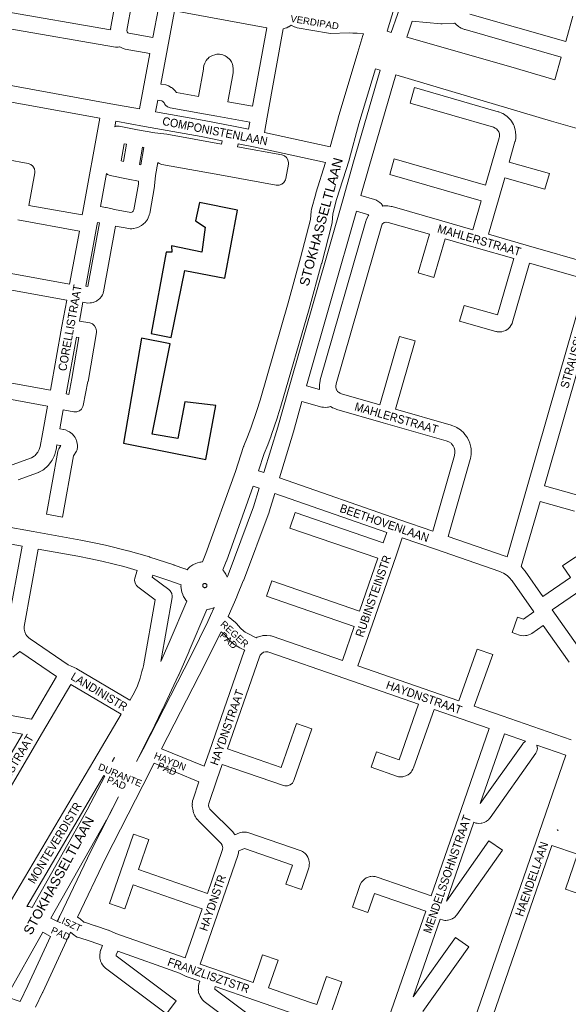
# Model space of a CAD drawing. Header units: metres. Extents: x 123817 to 142006, y 393105 to 406084.
# Tile 103 of 138: x 133479 to 133984, y 399366 to 400272. Entities that reach past the tile are written whole.
import ezdxf
from ezdxf.enums import TextEntityAlignment as Align

# ---------------------------------------------------------------- set-up
doc = ezdxf.new("R2010")
doc.units = ezdxf.units.M
doc.header["$MEASUREMENT"] = 0
doc.styles.add('Style-Arial', font='arial.ttf')

msp = doc.modelspace()

# ---------------------------------------------------------------- linework, layer by layer
at = {"color": 40, "linetype": 'Continuous', "lineweight": 0, "flags": 128}
for points in [[(133837.44, 400333.32), (133825.93, 400290.32), (133825.82, 400289.95), (133817.04, 400261.49), (133820.88, 400260.38)], [(133764.8, 400155.32), (133771.94, 400181.6), (133772.02, 400181.88), (133790.28, 400242.16), (133794.89, 400257.58), (133794.92, 400257.65), (133794.92, 400257.66), (133795.39, 400259.18)], [(133971.55, 400216.93), (133930.83, 400228.68), (133835.31, 400256.22)], [(133810.79, 400225.72), (133806.57, 400226.94), (133791.21, 400176.22), (133782.27, 400143.34), (133782.17, 400143.01), (133782.16, 400142.95), (133770.66, 400106.62), (133767.18, 400093.46), (133766.45, 400085.69), (133766.18, 400084.13), (133756.9, 400048), (133756.86, 400047.83), (133745.4, 400006.24), (133745.36, 400006.11), (133719.36, 399916.57), (133719.33, 399916.46), (133716.4, 399906.77), (133716.29, 399906.43), (133710.56, 399889.7), (133710.5, 399889.52), (133710.45, 399889.38), (133707.3, 399881.12), (133707.22, 399880.91), (133704.02, 399873.05), (133698.85, 399857.17)], [(134037.01, 400159.1), (133968.46, 400178.81), (133968.37, 400178.84), (133825.18, 400221.5)], [(133632.99, 399766.12), (133634.28, 399767.48), (133635.66, 399768.68), (133637.44, 399769.96), (133638.29, 399770.51), (133639, 399770.89), (133640.98, 399771.83), (133642.69, 399772.46), (133644.81, 399773.02), (133645.64, 399773.2), (133646.6, 399773.33), (133647.38, 399773.39), (133650.43, 399780.98), (133677.61, 399856.56), (133685.12, 399879.58), (133685.23, 399879.9), (133685.36, 399880.25), (133688.65, 399888.34), (133691.69, 399896.34), (133697.31, 399912.74), (133700.17, 399922.21), (133726.14, 400011.62), (133737.55, 400053.06), (133746.61, 400088.34), (133747.34, 400096.14), (133747.63, 400097.77), (133751.39, 400111.97), (133751.52, 400112.43), (133760.53, 400140.89)], [(133693.98, 399842.98), (133669.18, 399774.04), (133669.17, 399774), (133669.06, 399773.7), (133665.95, 399765.95), (133666.4, 399765.44), (133666.65, 399765.16), (133667.5, 399763.98), (133668.65, 399762.11), (133669.46, 399760.48), (133669.96, 399759.2)], [(133608.99, 399681.68), (133616.67, 399699.29), (133632.69, 399737.32), (133631.91, 399738.25), (133631.9, 399738.26), (133630.87, 399739.74), (133629.79, 399741.64), (133629.09, 399743.17), (133629.04, 399743.31), (133628.32, 399745.37), (133627.88, 399747.15), (133627.55, 399749.31), (133627.43, 399750.82), (133627.49, 399751.13), (133627.44, 399751.13), (133627.47, 399752.17)], [(133649.44, 399749.6), (133649.2, 399749.61), (133648.63, 399749.78), (133648.26, 399749.97), (133648.03, 399750.16), (133647.8, 399750.43), (133647.63, 399750.74), (133647.51, 399751.07), (133647.46, 399751.42), (133647.47, 399751.78), (133647.55, 399752.13), (133647.56, 399752.15), (133647.68, 399752.45), (133647.88, 399752.75), (133648.12, 399753.01), (133648.41, 399753.21), (133648.73, 399753.37), (133649.07, 399753.46), (133649.43, 399753.49), (133649.77, 399753.45), (133650.13, 399753.34), (133650.43, 399753.19), (133650.72, 399752.97), (133650.95, 399752.71), (133651.14, 399752.41), (133651.27, 399752.07), (133651.33, 399751.73), (133651.34, 399751.37), (133651.27, 399751.02), (133651.15, 399750.69), (133650.96, 399750.39), (133650.73, 399750.12), (133650.45, 399749.9), (133650.13, 399749.74), (133649.79, 399749.64), (133649.44, 399749.6)], [(133657.95, 399731.33), (133656.83, 399730.87), (133654.74, 399730.24), (133653.57, 399729.96), (133652.95, 399729.87), (133651.17, 399729.67), (133635.08, 399691.47), (133635.03, 399691.35), (133625.43, 399669.34), (133625.3, 399669.06), (133610.31, 399637.39), (133610.26, 399637.29), (133599.92, 399616.01), (133599.86, 399615.9), (133586.66, 399589.6)], [(133566.17, 399593.37), (133564.62, 399590.28), (133564.27, 399589.58)], [(133557.43, 399576.22), (133541.26, 399545.25), (133490.41, 399455.48)], [(133570.11, 399557.29), (133558.91, 399535.84), (133558.75, 399535.54), (133507.85, 399445.7)], [(133479.39, 399368.82), (133466.81, 399373.25), (133500.46, 399432.64)]]:
    msp.add_lwpolyline(points, dxfattribs=at)
at = {"color": 191, "linetype": 'Continuous', "lineweight": 0, "flags": 128}
for points in [[(133837.44, 400333.32), (133836.87, 400326.88), (133835.67, 400315.74), (133829.17, 400285.62), (133828.05, 400281.98), (133826.55, 400277.06), (133820.88, 400260.38)], [(133879.34, 400268.97), (133879.01, 400268.89), (133878.1, 400268.79), (133867.7, 400268.24), (133866.61, 400268.26), (133840.23, 400270.7), (133835.31, 400256.22)], [(133795.39, 400259.18), (133789.61, 400259.68), (133789.31, 400259.71)], [(133810.79, 400225.72), (133786.23, 400141.27), (133786.22, 400141.24), (133776.52, 400107.32), (133776.52, 400107.32), (133726.4, 399932.01), (133726.4, 399932.01), (133716.48, 399897.3), (133703.82, 399855.45)], [(133813.23, 400100.7), (133812.2, 400102.14), (133811.85, 400102.59), (133810.3, 400103.98), (133807.7, 400105.74), (133807.25, 400106.02), (133805.59, 400106.73), (133793, 400110.38), (133800.63, 400137.1), (133825.18, 400221.5)], [(133754.99, 399931.93), (133742.92, 399935.2), (133788.87, 400095.96), (133800.28, 400092.65), (133800.33, 400092.61)], [(133764.96, 399916.33), (133763.3, 399915.79), (133762.28, 399915.54), (133760.44, 399915.44), (133758.53, 399915.58), (133757.76, 399915.67), (133757.1, 399915.82), (133738.79, 399920.77), (133730.89, 399893.12), (133730.86, 399893.01), (133718, 399850.54)], [(133699.47, 399841.09), (133694.32, 399824.09), (133670.84, 399761.36), (133669.96, 399759.2)], [(133713.65, 399836.18), (133708.61, 399819.51), (133708.48, 399819.12), (133708.45, 399819.05), (133684.85, 399755.99), (133684.76, 399755.76), (133678.87, 399741.46), (133678.79, 399741.26), (133670.75, 399723.19), (133677.52, 399717.48), (133678.38, 399716.63), (133682.09, 399712.31), (133685.13, 399709.69), (133686.58, 399708.73), (133688.81, 399707.5), (133696.77, 399703.6)], [(133657.95, 399731.33), (133654.75, 399724.13), (133652.3, 399718.62), (133636.72, 399687.06), (133592.54, 399601.04), (133592.54, 399601.04), (133592.54, 399601.04), (133586.66, 399589.6)], [(133686.08, 399692.13), (133682.06, 399694.1), (133681.74, 399694.27), (133679.06, 399695.74), (133678.92, 399695.82), (133678.5, 399696.08), (133676.41, 399697.48), (133675.69, 399698.03), (133671.89, 399701.3), (133671.09, 399702.1), (133667.4, 399706.4), (133664.29, 399709.02), (133650.14, 399680.36), (133650.09, 399680.26), (133609.61, 399601.45), (133648.91, 399585.29)], [(133564.27, 399589.58), (133564.03, 399589.72)], [(133644.01, 399571.09), (133602.73, 399588.06), (133592.29, 399567.74), (133558.31, 399501.21), (133532.21, 399446.44), (133533.83, 399445.42), (133534.6, 399444.87), (133538.13, 399441.98), (133538.53, 399441.76), (133548.59, 399438.58), (133548.76, 399438.52), (133560.35, 399434.54), (133560.74, 399434.39), (133567.58, 399431.61)], [(133556.42, 399576.79), (133556.81, 399576.57), (133557.43, 399576.22)], [(133507.85, 399445.7), (133513.72, 399442.35), (133515.75, 399446.76), (133515.76, 399446.79), (133515.79, 399446.85), (133544.81, 399507.76), (133544.9, 399507.94), (133570.11, 399557.29)], [(133485.58, 399456.45), (133487.09, 399456.44), (133487.66, 399456.31), (133489.55, 399455.83), (133490.41, 399455.48)], [(133500.46, 399432.64), (133507.41, 399428.68), (133486.67, 399383.73), (133479.39, 399368.82)], [(133555.23, 399420.44), (133543.98, 399424.3), (133533.33, 399427.68), (133532.02, 399428.23), (133530.37, 399429.13), (133530.19, 399429.23), (133529.19, 399429.92), (133525.78, 399432.7), (133523.92, 399428.65), (133523.92, 399428.65), (133523.92, 399428.64), (133500.25, 399377.37), (133500.18, 399377.22), (133493.64, 399363.81)]]:
    msp.add_lwpolyline(points, dxfattribs=at)
at = {"color": 9, "linetype": 'Continuous', "lineweight": 0, "flags": 128}
for points in [[(133463.43, 400280.06), (133562.65, 400262.93), (133562.81, 400263.84), (133562.7, 400263.85), (133568.73, 400297.54)], [(133601.64, 400255.66), (133579.61, 400259.73), (133578.64, 400260.15), (133577.97, 400260.89), (133577.86, 400261.09), (133577.62, 400262.07), (133582.16, 400287.46), (133606.85, 400282.88), (133601.64, 400255.66)], [(133693.34, 400192.58), (133670.43, 400196.72), (133675.35, 400223.4), (133675.44, 400224.01), (133675.57, 400225.29), (133675.61, 400226.04), (133675.54, 400227.04), (133675.2, 400229.57), (133674.83, 400231.1), (133674.53, 400231.94), (133674.51, 400231.98), (133673.84, 400233.37), (133673.25, 400234.32), (133672.62, 400235.19), (133671.98, 400235.86), (133670.35, 400237.38), (133668.99, 400238.38), (133668.1, 400238.82), (133666.04, 400239.67), (133664.48, 400240.13), (133664.11, 400240.18), (133663, 400240.32), (133661.66, 400240.37), (133660.54, 400240.31), (133659.65, 400240.2), (133658.58, 400239.93), (133656.46, 400239.23), (133655.08, 400238.61), (133654.57, 400238.28), (133653.5, 400237.55), (133652.02, 400236.19), (133652, 400236.18), (133650.59, 400234.49), (133649.3, 400232.25), (133649.26, 400232.14), (133648.54, 400230.06), (133648.13, 400227.77), (133648.1, 400226.75), (133643.58, 400201.59), (133623.39, 400205.25), (133621.92, 400207.03), (133621.89, 400207.07), (133620.92, 400208.04), (133619.7, 400209.04), (133618.68, 400209.75), (133618.55, 400209.82), (133615.88, 400211.29), (133613.57, 400212.11), (133613.51, 400212.12), (133608.87, 400212.9), (133614.98, 400245.54), (133621.6, 400280.15), (133706.33, 400264.53), (133693.34, 400192.58)], [(133893.31, 400277.36), (133981.47, 400251.97)], [(133971.55, 400216.93), (133977.38, 400237.53), (133888.86, 400263.03), (133888.27, 400263.23), (133886.24, 400264), (133885.25, 400264.46), (133883.84, 400265.24), (133883.75, 400265.3), (133882.69, 400266.03), (133880.22, 400268.09), (133879.34, 400268.97)], [(133981.47, 400251.97), (133988.13, 400275.49)], [(133589.34, 400190.06), (133562.79, 400194.83), (133459.07, 400213.69), (133468.21, 400264.01), (133567.21, 400246.92), (133569.78, 400246.93), (133570.81, 400247.3), (133571.07, 400247.14), (133571.82, 400246.76), (133574.4, 400245.63), (133576.04, 400245.13), (133598.85, 400240.92), (133592.72, 400208.16), (133592.72, 400208.16), (133592.72, 400208.16), (133589.34, 400190.06)], [(133764.8, 400155.32), (133704.21, 400168.34), (133706.77, 400182.53), (133721.42, 400263.7), (133723.45, 400264.25), (133724.73, 400264.73), (133726.21, 400265.44), (133726.71, 400265.7), (133727, 400265.88), (133728.39, 400266.77), (133728.96, 400267.21), (133731.62, 400265.56), (133731.82, 400265.44), (133734.26, 400264.55), (133734.31, 400264.54), (133763.27, 400259.64), (133764.72, 400259.54), (133782.27, 400260), (133785.44, 400259.87), (133789.31, 400259.71)], [(133813.23, 400100.7), (133813.28, 400100.71), (133813.73, 400100.8), (133814.72, 400100.91), (133816.26, 400100.98), (133817.71, 400100.9), (133820.77, 400100.43), (133820.94, 400100.41), (133821.71, 400100.23), (133867.35, 400087.1), (133895.94, 400078.87), (133903.62, 400105.6), (133819.56, 400129.84), (133823.72, 400144.25), (133907.77, 400120.02), (133912.97, 400138.11), (133912.97, 400138.11), (133912.97, 400138.11), (133920.3, 400163.58), (133920.53, 400164.64), (133920.6, 400165.28), (133920.47, 400167.21), (133919.97, 400168.85), (133919.11, 400170.33), (133917.77, 400171.74), (133917.25, 400172.12), (133916.62, 400172.49), (133914.89, 400173.16), (133838.2, 400195.28), (133842.36, 400209.69), (133919.38, 400187.48), (133920.04, 400187.26), (133922.61, 400186.25), (133923.62, 400185.77), (133925.12, 400184.9), (133925.12, 400184.9), (133925.84, 400184.43), (133927.23, 400183.4), (133928.2, 400182.54), (133930.58, 400180.03), (133930.89, 400179.69), (133931.62, 400178.65), (133933.36, 400175.66), (133933.93, 400174.45), (133934.06, 400174.08), (133935.07, 400170.78), (133935.38, 400169.07), (133935.61, 400165.62), (133935.63, 400165.13), (133935.59, 400164.33), (133935.4, 400162.61), (133935.26, 400161.75), (133934.88, 400160.06), (133934.77, 400159.64), (133929.46, 400141.18), (133966.44, 400130.63), (133962.33, 400116.2), (133925.32, 400126.77), (133920.11, 400108.66), (133920.11, 400108.66), (133920.11, 400108.66), (133910.35, 400074.73), (133945.11, 400064.72), (134004.95, 400047.51)], [(133466.76, 400143.51), (133486.84, 400139.9), (133489.27, 400139.02), (133491.26, 400137.34), (133492.56, 400135.09), (133493.02, 400132.52), (133492.89, 400131.16), (133487.4, 400101.32), (133536.63, 400092.47), (133537.21, 400095.66), (133537.21, 400095.66), (133537.21, 400095.66), (133552.74, 400181.41), (133449.01, 400200.28)], [(133689.51, 400171.35), (133690.68, 400177.82), (133660.35, 400183.3), (133660.35, 400183.3), (133660.35, 400183.3), (133648.29, 400185.49), (133648.29, 400185.49), (133617.56, 400191.07), (133615.15, 400191.95), (133613.15, 400193.62), (133612.32, 400194.85), (133611.91, 400195.6), (133610.82, 400196.92), (133610.69, 400197.03), (133609.76, 400197.54), (133606.11, 400198.16), (133604.1, 400187.4), (133648.77, 400179.33), (133648.88, 400179.31), (133675.69, 400174.06), (133675.69, 400174.06), (133675.69, 400174.06), (133689.51, 400171.35)], [(133664.78, 400157.76), (133665.39, 400160.79), (133646.05, 400164.58), (133594.01, 400173.98), (133567.5, 400178.74), (133566.59, 400173.69), (133567.77, 400174.12), (133570.37, 400174.12), (133570.45, 400174.11), (133587.4, 400170.94), (133587.4, 400170.94), (133603.44, 400167.94), (133614.47, 400166.87), (133664.78, 400157.76)], [(133760.53, 400140.89), (133694.03, 400155.18), (133680.11, 400157.91), (133679.55, 400155.12), (133720.17, 400147.91), (133722.61, 400147.02), (133724.61, 400145.34), (133725.91, 400143.09), (133726.36, 400140.52), (133726.24, 400139.17), (133723.83, 400125.97), (133723.5, 400124.75), (133722.19, 400122.5), (133720.2, 400120.82), (133717.75, 400119.93), (133715.15, 400119.93), (133715.11, 400119.94), (133666.7, 400128.71), (133609.68, 400139.03), (133607.27, 400139.91), (133606.12, 400140.87), (133603.93, 400128.77), (133603.2, 400119.29), (133603.1, 400118.54), (133598.65, 400093.78), (133598.32, 400092.55), (133598.25, 400092.37), (133597.22, 400089.74), (133596.5, 400088.36), (133595.72, 400087.17), (133595.2, 400086.47), (133594.72, 400085.95), (133592.69, 400083.95), (133591.17, 400082.79), (133591.02, 400082.7), (133588.51, 400081.34), (133586.55, 400080.6), (133583.77, 400079.98), (133583.44, 400079.91), (133582.21, 400079.8), (133580.78, 400079.78), (133579.4, 400079.9), (133579.36, 400079.9), (133567.21, 400082.11), (133556.25, 400021.93), (133555.91, 400020.71), (133555.7, 400020.18), (133555.23, 400019.14), (133554.2, 400017.47), (133552.75, 400015.71), (133552.7, 400015.65), (133551.32, 400014.37), (133550.39, 400013.71), (133549.78, 400013.31), (133548.66, 400012.78), (133546.53, 400011.99), (133545.2, 400011.62), (133543.96, 400011.51), (133541.68, 400011.49), (133540.32, 400011.6), (133540.16, 400011.63), (133537.21, 400012.22), (133534.04, 399994.8), (133543.48, 399993.14), (133543.49, 399993.14), (133545.94, 399992.25), (133547.93, 399990.57), (133549.24, 399988.32), (133549.69, 399985.75), (133549.58, 399984.5), (133541.91, 399939.43), (133541.88, 399939.25), (133537.59, 399917.27), (133537.28, 399916.14), (133535.97, 399913.88), (133533.98, 399912.21), (133531.53, 399911.32), (133528.93, 399911.32), (133528.87, 399911.33), (133519.17, 399913.12), (133516.02, 399895.79), (133519.5, 399895.19), (133519.52, 399895.18), (133521.07, 399894.73), (133523.49, 399893.74), (133524.38, 399893.3), (133524.99, 399892.91), (133526.06, 399892.15), (133527.33, 399891), (133529.05, 399889.04), (133529.18, 399888.9), (133530.03, 399887.64), (133530.65, 399886.49), (133531.1, 399885.49), (133531.29, 399884.89), (133531.97, 399882.37), (133532.23, 399880.68), (133532.28, 399879.37), (133532.28, 399879.1), (133531.83, 399876.53), (133531.21, 399875.23), (133528.56, 399870.83), (133518.35, 399814.45), (133503.59, 399817.13), (133514.05, 399874.86), (133514.38, 399876.09), (133515, 399877.39), (133516.75, 399880.29), (133516.13, 399880.55), (133513.33, 399881.03), (133512.51, 399876.54), (133512.35, 399875.86), (133511.26, 399871.98), (133511.09, 399871.44), (133510.75, 399870.65), (133508.9, 399866.95), (133508.13, 399865.72), (133505.6, 399862.45), (133505.41, 399862.21), (133504.88, 399861.64), (133503.39, 399860.19), (133502.84, 399859.72), (133501.22, 399858.42), (133500.33, 399857.81), (133496.75, 399855.73), (133496.72, 399855.71), (133495.51, 399855.15), (133477.72, 399848.75)], [(133574.44, 400141.76), (133572.29, 400142.19), (133575.12, 400157.97), (133577.31, 400157.56), (133574.44, 400141.76)], [(133590.47, 400138.59), (133589.16, 400138.85), (133592.06, 400154.81), (133593.36, 400154.57), (133590.47, 400138.59)], [(133581.3, 400094.8), (133566.3, 400097.52), (133563, 400098.33), (133558.58, 400099.41), (133558.12, 400099.51), (133553.31, 400100.38), (133558.79, 400130.65), (133559.86, 400129.75), (133562.16, 400128.89), (133579, 400125.58), (133588.49, 400123.68), (133588.27, 400120.83), (133584.02, 400097.16), (133583.57, 400096.02), (133582.9, 400095.36), (133582.25, 400095.01), (133581.3, 400094.8)], [(133525, 400028.8), (133533.95, 400077.71), (133477.42, 400087.87)], [(133754.99, 399931.93), (133754.88, 399932.73), (133754.82, 399933.61), (133754.8, 399935.31), (133754.8, 399935.42), (133755.01, 399936.62), (133754.9, 399936.63), (133755.44, 399939.98), (133755.64, 399940.84), (133797.58, 400086.87), (133797.74, 400087.37), (133797.89, 400087.76), (133799.09, 400090.53), (133799.77, 400091.79), (133800.33, 400092.61)], [(133541.85, 400026.59), (133539.91, 400026.97), (133550.06, 400082.41), (133550.06, 400082.42), (133550.06, 400082.43), (133550.64, 400085.62), (133552.54, 400085.27), (133541.85, 400026.59)], [(133927.51, 399777.92), (133945.45, 399840.36), (133945.45, 399840.36), (133982.84, 399970.52), (134000.81, 400033.09), (133948.16, 400048.24), (133932.19, 399993.07), (133932.03, 399992.59), (133931.05, 399990.74), (133930.03, 399989.34), (133929.71, 399988.93), (133928.15, 399987.53), (133926.71, 399986.56), (133926.27, 399986.29), (133924.33, 399985.5), (133922.64, 399985.09), (133922.14, 399984.98), (133920.05, 399984.91), (133918.32, 399985.09), (133917.81, 399985.16), (133917.04, 399985.34), (133883.71, 399994.94), (133887.87, 400009.35), (133918.71, 400000.47), (133933.75, 400052.39), (133899, 400062.38), (133899, 400062.38), (133870.42, 400070.61), (133860.21, 400035.05), (133845.79, 400039.19), (133856, 400074.75), (133818.03, 400085.68), (133816.17, 400085.96), (133816.08, 400085.96), (133814.55, 400085.59), (133814.26, 400085.45), (133813, 400084.49), (133812.78, 400084.24), (133812.58, 400083.95), (133811.86, 400082.27), (133770.18, 399937.12), (133769.81, 399934.86), (133769.81, 399934.26), (133769.89, 399933.67), (133770.52, 399931.69), (133770.73, 399931.29), (133771.55, 399930.19), (133772.37, 399929.39), (133773.93, 399928.41), (133775.15, 399927.95), (133810.41, 399917.87), (133828.38, 399980.69), (133842.8, 399976.57), (133824.83, 399913.74), (133876.07, 399899.09), (133876.78, 399898.85), (133880.15, 399897.5), (133881.12, 399897.03), (133881.52, 399896.79), (133884.67, 399894.69), (133885.61, 399893.96), (133887, 399892.68), (133887.67, 399891.98), (133887.81, 399891.81), (133890.16, 399888.84), (133891, 399887.5), (133892.67, 399884.11), (133892.99, 399883.35), (133893.22, 399882.62), (133894.15, 399878.95), (133894.37, 399877.39), (133894.51, 399873.6), (133894.51, 399873.33), (133894.4, 399872.03), (133893.74, 399868.3), (133893.56, 399867.53), (133873.22, 399796.8), (133925.79, 399778.6), (133926.11, 399778.48), (133927.51, 399777.92)], [(133360.15, 400058.77), (133525, 400028.8)], [(133458.09, 399940.35), (133507.25, 399931.36), (133517.93, 399990.06), (133522.3, 400014.05), (133364.84, 400042.67)], [(133524.29, 399927.43), (133521.86, 399927.88), (133531.36, 399980.04), (133533.54, 399979.66), (133527.14, 399942.04), (133524.29, 399927.43)], [(133995.1, 399958.86), (133961.94, 399843.44), (133991.34, 399835.03)], [(133472.17, 399862.69), (133489.79, 399869.03), (133492.3, 399870.5), (133493.22, 399871.23), (133494.05, 399872.04), (133495.81, 399874.31), (133497.02, 399876.73), (133497.82, 399879.58), (133499.9, 399891.03), (133504.56, 399916.6), (133448.04, 399926.94)], [(133718, 399850.54), (133828.87, 399812.16), (133828.87, 399812.16), (133828.87, 399812.16), (133859.03, 399801.72), (133879.04, 399871.29), (133879.49, 399873.85), (133879.41, 399876.05), (133878.87, 399878.18), (133877.9, 399880.16), (133876.41, 399882.04), (133875.89, 399882.52), (133873.87, 399883.86), (133871.58, 399884.77), (133813.5, 399901.39), (133770.73, 399913.62), (133770.16, 399913.81), (133767.95, 399914.63), (133766.84, 399915.16), (133766.62, 399915.29), (133764.96, 399916.33)], [(133703.82, 399855.45), (133698.85, 399857.17)], [(133693.98, 399842.98), (133699.47, 399841.09)], [(133696.77, 399703.6), (133697.59, 399703.99), (133698.85, 399704.45), (133702.08, 399705.32), (133702.73, 399705.47), (133703.4, 399705.56), (133705.07, 399705.7), (133706.41, 399705.69), (133709.74, 399705.37), (133710.33, 399705.29), (133711.47, 399704.99), (133776.1, 399682.65), (133786.92, 399713.9), (133706.13, 399741.86), (133711.04, 399756.04), (133791.82, 399728.07), (133808.68, 399776.77), (133727.66, 399804.45), (133732.51, 399818.65), (133813.59, 399790.95), (133816.88, 399800.44), (133713.65, 399836.18)], [(133989.65, 399819.92), (133957.8, 399829.02), (133940.58, 399769.1), (133940.72, 399768.95), (133940.75, 399768.92), (133943.87, 399765.16), (133944.24, 399764.67), (133960.49, 399741.48), (133985.73, 399758.85), (133978.37, 399769.59), (133990.75, 399778.06)], [(133464.29, 399806.2), (133491.32, 399801.28), (133535.27, 399793.29), (133535.36, 399793.27), (133547.53, 399790.92), (133547.68, 399790.88), (133557.93, 399788.68), (133558.14, 399788.63), (133578.52, 399783.63), (133578.79, 399783.56), (133598.51, 399777.91), (133598.61, 399777.88), (133598.8, 399777.83), (133620.98, 399770.52), (133621.19, 399770.45), (133631.06, 399766.86), (133631.19, 399766.81), (133632.99, 399766.12)], [(133454.22, 399792.79), (133481.26, 399787.87), (133468.16, 399715.9)], [(133984.54, 399680.99), (133960.74, 399714.96), (133950.19, 399707.6), (133949.65, 399707.25), (133949.06, 399706.95), (133947.51, 399706.22), (133945.64, 399705.64), (133945.55, 399705.62), (133944.57, 399705.46), (133942.33, 399705.43), (133940.36, 399705.7), (133940.08, 399705.75), (133938.9, 399706.05), (133932.08, 399708.45), (133937.04, 399722.6), (133942.66, 399720.63), (133952.14, 399727.24), (133932.13, 399755.82), (133929.55, 399758.92), (133927.49, 399760.78), (133924.25, 399762.92), (133922.76, 399763.67), (133920.73, 399764.48), (133861.6, 399784.95), (133831.05, 399795.53), (133825.32, 399778.98), (133803.54, 399716.08), (133790.27, 399677.73), (133858.15, 399654.16), (133858.15, 399654.16), (133858.15, 399654.16), (133883.18, 399645.47), (133900.09, 399693.13), (133914.23, 399688.11), (133897.35, 399640.55), (133922.89, 399631.68), (133922.89, 399631.68), (133922.89, 399631.68), (133986.6, 399609.55)], [(133580.39, 399646.02), (133580.71, 399646.47), (133584.35, 399652.8), (133587.42, 399659.43), (133589.88, 399666.3), (133591.82, 399673.69), (133591.91, 399674.01), (133593.08, 399677.81), (133603.7, 399738.56), (133587.82, 399750.4), (133586.56, 399751.59), (133585.25, 399753.85), (133584.8, 399756.41), (133585.1, 399758.51), (133587.15, 399765.56), (133574.8, 399769.1), (133554.67, 399774.04), (133544.6, 399776.2), (133532.55, 399778.54), (133496.01, 399785.18), (133483.05, 399713.95), (133483.1, 399711.46), (133483.64, 399709.03), (133484.7, 399706.66), (133485.66, 399705.21), (133486.43, 399704.33), (133487.32, 399703.48), (133488.6, 399702.5), (133523.71, 399678.67), (133526.52, 399677.34), (133526.55, 399677.32), (133526.55, 399677.32), (133531.17, 399675.11), (133531.68, 399674.84), (133531.75, 399674.8), (133580.28, 399646.08), (133580.39, 399646.02)], [(133608.99, 399681.68), (133619.27, 399740.52), (133619.39, 399741.81), (133618.93, 399744.38), (133617.63, 399746.63), (133616.37, 399747.83), (133600.95, 399759.32), (133601.49, 399761.15), (133616.17, 399756.31), (133625.86, 399752.79), (133627.47, 399752.17)], [(133996.34, 399747.95), (133969.09, 399729.19), (133992.52, 399695.73)], [(133472.77, 399685.78), (133479.21, 399690.79), (133479.64, 399690.46), (133479.99, 399690.21), (133512.99, 399667.82), (133489.86, 399628.61)], [(133815.21, 399344.23), (133823.27, 399367.47), (133852.6, 399452), (133805.4, 399468.38), (133799.27, 399450.85), (133785.11, 399455.81), (133792.34, 399476.48), (133792.38, 399476.57), (133793.68, 399478.82), (133793.71, 399478.86), (133794.99, 399480.37), (133796.69, 399481.85), (133797.53, 399482.38), (133797.8, 399482.55), (133799.58, 399483.29), (133801.5, 399483.81), (133802.17, 399483.96), (133803.72, 399484.07), (133804.72, 399484.04), (133805.77, 399483.93), (133806.21, 399483.84), (133807.18, 399483.61), (133807.9, 399483.4), (133857.52, 399466.17), (133885.1, 399545.66), (133910.89, 399619.97), (133885.3, 399628.86), (133885.3, 399628.86), (133885.3, 399628.86), (133860.29, 399637.54), (133841.47, 399583.88), (133841.44, 399583.8), (133840.89, 399582.62), (133839.97, 399581.01), (133839.22, 399579.94), (133838.65, 399579.33), (133837.92, 399578.64), (133836.5, 399577.58), (133836.09, 399577.36), (133834.31, 399576.47), (133832.27, 399575.8), (133831.42, 399575.7), (133829.44, 399575.58), (133827.68, 399575.68), (133826.52, 399575.99), (133802.31, 399584.42), (133807.24, 399598.58), (133828.18, 399591.29), (133846.12, 399642.46), (133778.28, 399666.02), (133707.42, 399690.52), (133705.66, 399690.69), (133705.33, 399690.67), (133703.41, 399690.15), (133703.03, 399689.96), (133701.84, 399689.16), (133701.53, 399688.87), (133700.41, 399687.39), (133699.78, 399686.02), (133670.33, 399601.24), (133719.58, 399584.25), (133733.65, 399624.76), (133747.82, 399619.84), (133731.29, 399572.26), (133731.26, 399572.16), (133729.96, 399569.9), (133727.96, 399568.23), (133725.51, 399567.34), (133722.91, 399567.34), (133721.77, 399567.63), (133665.4, 399587.07), (133660.48, 399572.89), (133653, 399551.07), (133652.83, 399549.29), (133652.86, 399548.97), (133653.38, 399547.05), (133653.61, 399546.55), (133653.97, 399545.98), (133654.95, 399544.83), (133674.49, 399525.52), (133674.84, 399525.15), (133676.09, 399523.74), (133676.21, 399523.59), (133676.91, 399522.61), (133677.08, 399522.33), (133681.24, 399523.97), (133682.34, 399524.31), (133683.84, 399524.65), (133684.19, 399524.72), (133685.74, 399524.83), (133686.74, 399524.8), (133687.8, 399524.69), (133688.95, 399524.39), (133738.01, 399507.39), (133739.3, 399506.8), (133740.27, 399506.14), (133741.61, 399505.05), (133742.64, 399504.04), (133743.32, 399503.09), (133744.21, 399501.61), (133744.84, 399500.3), (133745.15, 399499.19), (133745.49, 399497.5), (133745.63, 399496.04), (133745.54, 399494.9), (133745.28, 399493.19), (133744.97, 399491.92), (133738.2, 399471.95), (133724, 399476.76), (133729.94, 399494.31), (133685.75, 399509.62), (133680.63, 399507.6), (133680.52, 399506.54), (133680.28, 399505.21), (133679.82, 399503.6), (133679.69, 399503.18), (133663.46, 399456.39), (133663.46, 399456.39), (133645.07, 399403.38), (133656.81, 399399.3), (133693.87, 399386.42), (133702.59, 399411.86), (133716.78, 399407), (133708.04, 399381.49), (133745.78, 399368.37), (133745.78, 399368.37), (133745.78, 399368.37), (133752.31, 399366.1), (133761.21, 399391.75), (133775.38, 399386.84), (133766.48, 399361.17)], [(133648.91, 399585.29), (133653.69, 399599.06), (133653.69, 399599.06), (133685.73, 399691.28), (133685.77, 399691.39), (133686, 399691.95), (133686.08, 399692.13)], [(133489.86, 399628.61), (133282.07, 399666.41)], [(133463.67, 399448.8), (133418.66, 399475.33), (133417.09, 399476.6), (133418.72, 399478.6), (133419.34, 399479.51), (133446.55, 399525.6), (133446.55, 399525.6), (133446.55, 399525.6), (133500.12, 399616.49), (133526.18, 399660.67), (133572.29, 399633.38), (133547.23, 399590.74), (133463.67, 399448.8)], [(133436.29, 399537.72), (133481.74, 399614.84), (133286.77, 399650.31)], [(133902.82, 399550.94), (133925.06, 399615.05), (133944.44, 399608.32), (133944.21, 399608.23), (133942.21, 399606.56), (133941.84, 399606.07), (133902.82, 399550.94)], [(133886.04, 399319.6), (133957.06, 399524.37), (133981.69, 399595.38), (133954.76, 399604.73), (133955.01, 399604.3), (133955.46, 399601.73), (133955.01, 399599.17), (133954.08, 399597.4), (133911.99, 399537.94), (133911.61, 399537.45), (133911.3, 399537.11), (133910.31, 399536.07), (133908.63, 399534.74), (133908.25, 399534.53), (133906.48, 399533.64), (133904.4, 399532.95), (133903.6, 399532.85), (133901.61, 399532.72), (133899.82, 399532.82), (133898.74, 399533.09), (133896.84, 399533.73), (133871.63, 399461.07), (133910.85, 399516.82), (133923.12, 399508.19), (133881.31, 399448.77), (133880.93, 399448.26), (133880.62, 399447.93), (133879.62, 399446.87), (133878.21, 399445.7), (133877.36, 399445.17), (133877.09, 399445), (133875.31, 399444.26), (133873.39, 399443.74), (133872.72, 399443.59), (133871.16, 399443.48), (133870.17, 399443.51), (133869.12, 399443.62), (133868.04, 399443.9), (133865.92, 399444.61), (133841.18, 399373.32), (133880, 399427.81), (133892.22, 399419.1), (133849.95, 399359.79)], [(133564.03, 399589.72), (133566.17, 399593.37)], [(133485.58, 399456.45), (133556.42, 399576.79)], [(133567.58, 399431.61), (133631.17, 399409.1), (133646.83, 399454.22), (133583.42, 399476.16), (133575.78, 399454.17), (133561.61, 399459.08), (133571.7, 399488.16), (133571.7, 399488.16), (133583.69, 399522.71), (133597.86, 399517.79), (133588.33, 399490.33), (133651.74, 399468.39), (133665.45, 399507.88), (133665.66, 399508.63), (133665.84, 399510.54), (133665.77, 399511.21), (133665.27, 399512.84), (133664.38, 399514.33), (133663.77, 399515.02), (133644.18, 399534.38), (133643.75, 399534.85), (133642.21, 399536.65), (133642.17, 399536.7), (133641.57, 399537.52), (133640.68, 399538.93), (133640.25, 399539.72), (133639.53, 399541.24), (133639.26, 399541.88), (133639.07, 399542.49), (133638.2, 399545.72), (133637.97, 399547.04), (133637.83, 399548.7), (133637.8, 399549.34), (133637.92, 399550.05), (133637.83, 399550.05), (133638.15, 399553.37), (133638.52, 399555.09), (133644.01, 399571.09)], [(133974.4, 399526.36), (133973.71, 399526.59), (133973.8, 399526.86), (133974.4, 399526.36)], [(133995.28, 399467.31), (133981.11, 399472.24), (133992.32, 399504.46), (133968.79, 399512.42), (133900.21, 399314.68)], [(133704.83, 399326.85), (133648.76, 399368.98), (133647.52, 399370.15), (133647.34, 399370.38), (133645.97, 399372.14), (133644.97, 399373.88), (133644.12, 399375.94), (133644.01, 399376.23), (133643.72, 399377.23), (133643.57, 399377.95), (133643.4, 399379.53), (133643.49, 399380.02), (133643.42, 399380.02), (133643.62, 399383.09), (133644, 399385), (133644.87, 399387.57), (133633.06, 399391.68), (133632.52, 399391.92), (133632.26, 399392.01), (133626.06, 399395), (133569.25, 399415.11), (133567.92, 399411.73), (133567.82, 399410.94), (133623.16, 399369.48), (133614.17, 399357.47), (133557.94, 399399.6), (133556.69, 399400.78), (133556.49, 399401.04), (133555.28, 399402.61), (133554.33, 399404.23), (133553.55, 399406.06), (133553.4, 399406.45), (133553.09, 399407.56), (133552.83, 399408.86), (133552.69, 399410.32), (133552.85, 399411.25), (133552.75, 399411.24), (133553.16, 399414.53), (133553.55, 399416.16), (133553.62, 399416.34), (133555.23, 399420.44)], [(133734.86, 399356.28), (133696.06, 399369.77), (133696.06, 399369.77), (133696.06, 399369.77), (133659.03, 399382.65), (133658.52, 399381.13), (133658.48, 399380.49), (133658.58, 399380.36), (133713.84, 399338.84)]]:
    msp.add_lwpolyline(points, dxfattribs=at)
at = {"flags": 128}
for points in [[(133618.28, 399979.67), (133631.11, 400041.5), (133667.83, 400034.37), (133679.38, 400096.85), (133644.57, 400103.88), (133640.74, 400087.09), (133649.81, 400081.32), (133646.54, 400058.14), (133618.83, 400063.99), (133618.88, 400058.14), (133613.68, 400058.19), (133600.16, 399983.55)], [(133650.4, 399867.65), (133659.43, 399917.3), (133631.05, 399920.48), (133624.66, 399886.96), (133600.81, 399890.88), (133617.6, 399973.93), (133591.16, 399979.04), (133574.46, 399882.46)]]:
    msp.add_lwpolyline(points, close=True, dxfattribs=at)

# ---------------------------------------------------------------- texts
at = {"color": 8, "style": 'Style-Arial'}
for s, rotation, p in [('VERDIPAD', 350.62369, (133750.46, 400269.7)), ('REGER', 317.34819, (133676.78, 399706.99)), ('PAD', 317.34819, (133671.29, 399701.11)), ('HAYDN', 337.72825, (133617.43, 399589.82)), ('DURANTE', 337.48118, (133571.49, 399577.19)), ('PAD', 337.72825, (133614.53, 399582.84)), ('PAD', 337.48118, (133568.16, 399570)), ('LISZT', 335.16819, (133524.65, 399440.73)), (' PAD', 336.09502, (133515.58, 399431.84))]:
    msp.add_text(s, height=6.3, rotation=rotation, dxfattribs=at).set_placement(p, align=Align.MIDDLE_CENTER)
at = {"color": 8, "style": 'Style-Arial', "width": 0.909091}
for s, rotation, p in [('COMPONISTENLAAN', 348.91836, (133658.8, 400169.72)), ('MAHLERSTRAAT', 343.95013, (133901.9, 400069.35)), ('CORELLISTRAAT', 79.68104, (133525.31, 399988.69)), ('STRAUSSLAAN', 73.9722, (133989.87, 399967.85)), ('MAHLERSTRAAT', 344.03882, (133825.72, 399905.69)), ('BEETHOVENLAAN', 340.90484, (133814.69, 399809.13)), ('RUBINSTEINSTR', 70.62102, (133804.32, 399741.83)), ('LANDINISTR', 329.06542, (133552.2, 399653.99)), ('HAYDNSTRAAT', 340.84895, (133851.11, 399648.67)), ('HAYDNSTRAAT', 70.49421, (133669.74, 399621.09)), ('BELLINISTRAAT', 59.46351, (133470.1, 399581.26)), ('MONTEVERDISTR', 58.86918, (133511.25, 399514.81)), ('MENDELSSOHNSTRAAT', 70.86215, (133872.36, 399486.06)), ('HAENDELLAAN', 70.87339, (133950.16, 399481.58)), ('HAYDNSTR', 70.86471, (133656.6, 399459.7)), ('FRANZLISZTSTR', 340.9113, (133652.82, 399392.98))]:
    msp.add_text(s, height=7.7, rotation=rotation, dxfattribs=at).set_placement(p, align=Align.MIDDLE_CENTER)
at = {"style": 'Style-Arial'}
for rotation, p in [(74.79701, (133756.37, 400086.15)), (61.4066, (133514.89, 399484.81))]:
    msp.add_text('STOKHASSELTLAAN', height=8.8, rotation=rotation, dxfattribs=at).set_placement(p, align=Align.MIDDLE_CENTER)

doc.saveas('drawing.dxf')
